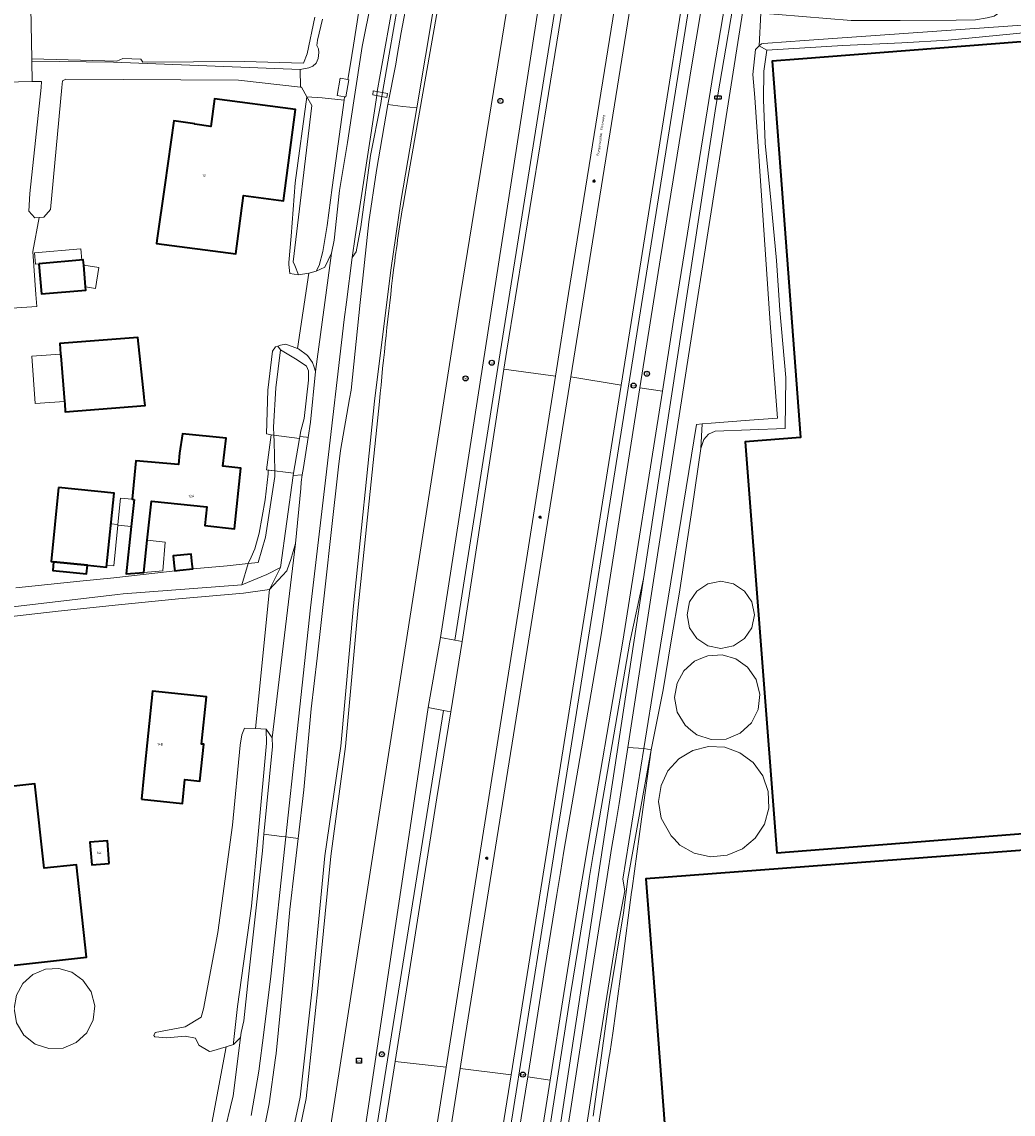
# Model space of a CAD drawing. Header units: metres. Extents: x 73718 to 76933, y 443658 to 446696.
# Tile 27 of 161: x 74784 to 74926, y 444676 to 444832. Entities that reach past the tile are written whole.
import ezdxf
from ezdxf.enums import TextEntityAlignment as Align

# ---------------------------------------------------------------- set-up
doc = ezdxf.new("R2010")
doc.units = ezdxf.units.M
for name, color, linetype, lineweight in [('B-WE-GK-BESCHOEIING-G', 130, 'GK-BESCHOEIING-SO', 18), ('B-WE-IE-MEUBILAIR-S', 7, 'Continuous', 25), ('B-WE-KW-KUNSTWERK_DEK-GV', 170, 'Continuous', 18), ('B-WE-KW-KUNSTWERK_DUIKER-GV', 170, 'Continuous', 18), ('B-WE-KW-KUNSTWERK_GELUIDSWERING_SCHERM-G', 170, 'Continuous', 18), ('B-WE-KW-KUNSTWERK_STUW-GV', 170, 'Continuous', 18), ('B-WE-OG-BEBOUWING-GV', 7, 'Continuous', 35), ('B-WE-OG-BEBOUWING-T18', 10, 'Continuous', 18), ('B-WE-OG-BEBOUWING_LOODS-GV', 7, 'Continuous', 18), ('B-WE-OG-BEBOUWING_LUIFEL-GV', 7, 'Continuous', 18), ('B-WE-OG-BEBOUWING_OPSLAGTANK-GV', 7, 'Continuous', 18), ('B-WE-OG-TERREIN_ERF-GV', 7, 'Continuous', 18), ('B-WE-OG-TERREIN_OEVER-GV', 7, 'Continuous', 18), ('B-WE-OG-TOPOGRAFIE-T18', 10, 'Continuous', 18), ('B-WE-OG-WATER_SLOOT-GV', 120, 'Continuous', 18), ('B-WE-OG-WEG-GV', 7, 'Continuous', 18), ('B-WE-VH-GESLOTENVERHARDING_ASFALT-GV', 10, 'Continuous', 18), ('B-WE-VH-HALFVERHARDING_GRASBETONSTEEN-GV', 130, 'Continuous', 18), ('B-WE-VH-OPENVERHARDING-GV', 30, 'Continuous', 18), ('B-WE-VH-OPENVERHARDING_BETONSTRAATSTEEN-GV', 30, 'Continuous', 18), ('B-WE-VH-OPENVERHARDING_TEGEL-GV', 30, 'Continuous', 18)]:
    doc.layers.add(name, color=color, linetype=linetype, lineweight=lineweight)
doc.styles.add('NLCS-ISO', font='NLCS-ISO.ttf')
doc.styles.add('NLCS-ISO-M200-T18', font='NLCS-ISO.ttf', dxfattribs={"height": 0.36})
doc.linetypes.add('GK-BESCHOEIING-SO', pattern='A,18,-3,[1,NLCS.SHX,S=0.6,R=0,X=0,Y=0],-3', length=24)

# ---------------------------------------------------------------- blocks, each defined once
blk = doc.blocks.new('SIE-MEUBILAIR_BORD_WEGWIJZER-SO')
at = {"flags": 128}
blk.add_lwpolyline([(-1.8, 1.8), (1.8, 1.8), (1.8, -1.8), (-1.8, -1.8)], close=True, dxfattribs=at)
at = {"style": 'NLCS-ISO'}
blk.add_text('ww', height=1.8, dxfattribs=at).set_placement((0, 0), align=Align.MIDDLE_CENTER)
blk = doc.blocks.new('SIE-MEUBILAIR_KAST_ELEKTRA-SO')
at = {"flags": 128}
blk.add_lwpolyline([(-2, -1), (2, -1, 0.414214), (2.5, -0.5), (2.5, 0.5, 0.414214), (2, 1), (-2, 1, 0.414214), (-2.5, 0.5), (-2.5, -0.5, 0.414214)], format="xyb", close=True, dxfattribs=at)
at = {"style": 'NLCS-ISO'}
blk.add_text('ET', height=1.8, dxfattribs=at).set_placement((0, 0), align=Align.MIDDLE_CENTER)
blk = doc.blocks.new('SIE-MEUBILAIR_PAAL_LICHTMAST-SO')
for points in [[(-0.62, 0), (-1, 0)], [(-0.71, 0.71), (-0.44, 0.44)], [(0, 1), (0, 0.62)], [(0.44, 0.44), (0.71, 0.71)], [(1, 0), (0.62, 0)], [(-0.71, -0.71), (-0.44, -0.44)], [(0, -0.62), (0, -1)], [(0.44, -0.44), (0.71, -0.71)]]:
    blk.add_lwpolyline(points)
blk.add_circle((0, 0), 0.5)
blk = doc.blocks.new('SIE-MEUBILAIR_PAAL_HECTOMETER-SO')
blk.add_circle((0, 0), 1.8)
at = {"style": 'NLCS-ISO'}
blk.add_text('hm', height=1.8, dxfattribs=at).set_placement((0, 0), align=Align.MIDDLE_CENTER)
blk = doc.blocks.new('SIE-MEUBILAIR_PUT_WATERLEIDINGPUT-SO')
blk.add_circle((0, 0), 1.8)
at = {"style": 'NLCS-ISO'}
blk.add_text('W', height=1.8, dxfattribs=at).set_placement((0, 0), align=Align.MIDDLE_CENTER)
blk = doc.blocks.new('SIE-MEUBILAIR_PUT_KOLK-SO')
blk.add_circle((0, 0), 1.8)
at = {"style": 'NLCS-ISO'}
blk.add_text('K', height=1.8, dxfattribs=at).set_placement((0, 0), align=Align.MIDDLE_CENTER)
blk = doc.blocks.new('SIE-MEUBILAIR_PUT_GASPUT-SO')
blk.add_circle((0, 0), 1.8)
at = {"style": 'NLCS-ISO'}
blk.add_text('G', height=1.8, dxfattribs=at).set_placement((0, 0), align=Align.MIDDLE_CENTER)

msp = doc.modelspace()

# ---------------------------------------------------------------- linework, layer by layer
at = {"layer": 'B-WE-GK-BESCHOEIING-G', "flags": 128}
for points in [[(74917.202, 445019.062), (74917.094, 445019.063), (74916.96, 445018.417), (74915.747, 445010.796), (74913.603, 444997.042), (74911.48, 444983.888), (74910.734, 444979.267), (74908.938, 444968.169), (74903.165, 444932.495), (74894.613, 444878.325), (74891.434, 444858.195), (74885.407, 444820.03), (74879.972, 444785.543), (74874.751, 444751.906), (74871.045, 444728.032)], [(74889.846, 444828.351), (74889.291, 444827.835), (74888.953, 444824.245), (74889.2, 444820.96)], [(74890.403, 444828.658), (74890.156, 444828.639), (74889.846, 444828.351)], [(74873.33, 444727.875), (74875.002, 444738.296), (74880.889, 444774.221), (74881.705, 444774.292)], [(74871.045, 444728.032), (74869.8, 444720.007), (74869.315, 444716.886), (74868.74, 444713.575), (74868.085, 444709.594)], [(74870.335, 444709.209), (74873.33, 444727.875)], [(74845.765, 444567.506), (74846.093, 444569.784), (74847.267, 444577.094), (74848.453, 444584.877), (74849.893, 444594.15), (74850.612, 444599.039), (74852.764, 444612.425), (74855.221, 444627.557), (74857.4, 444641.491), (74858.326, 444647.39), (74860.365, 444660.369), (74862.917, 444676.418), (74865.517, 444693.415), (74868.085, 444709.594)]]:
    msp.add_lwpolyline(points, dxfattribs=at)
at = {"layer": 'B-WE-KW-KUNSTWERK_DEK-GV', "flags": 128}
msp.add_lwpolyline([(74819.393, 444767.71), (74823.26, 444767.236), (74824.14, 444772.218), (74820.063, 444772.747)], close=True, dxfattribs=at)
at = {"layer": 'B-WE-KW-KUNSTWERK_DUIKER-GV', "flags": 128}
msp.add_lwpolyline([(74836.71, 444821.526), (74834.672, 444821.933), (74834.588, 444821.338), (74836.592, 444820.938)], close=True, dxfattribs=at)
at = {"layer": 'B-WE-KW-KUNSTWERK_GELUIDSWERING_SCHERM-G', "flags": 128}
msp.add_lwpolyline([(74900.859, 445105.724), (74894.301, 445063.739), (74886.394, 445012.349), (74886.032, 445010.562), (74881.911, 444990.219), (74877.141, 444966.61), (74869.078, 444927.446), (74864.527, 444899.854), (74846.89, 444791.298), (74839.967, 444746.809), (74836.104, 444722.17), (74836.104, 444722.169), (74829.168, 444677.734), (74821.454, 444628.332), (74813.729, 444578.892), (74805.228, 444524.591)], dxfattribs=at)
at = {"layer": 'B-WE-KW-KUNSTWERK_STUW-GV', "flags": 128}
msp.add_lwpolyline([(74831.021, 444823.523), (74829.925, 444823.716), (74829.492, 444821.253), (74830.577, 444821.063), (74830.723, 444821.037), (74831.156, 444823.499)], close=True, dxfattribs=at)
at = {"layer": 'B-WE-OG-BEBOUWING-GV', "flags": 128}
msp.add_lwpolyline([(74963.424, 444831.748), (74895.444, 444826.43), (74891.698, 444826.137), (74892.883, 444810.432), (74895.754, 444772.364), (74887.846, 444771.75), (74892.343, 444712.957), (74963.943, 444718.6)], dxfattribs=at)
for points in [[(74809.144, 444817.176), (74806.157, 444817.628), (74804.849, 444808.452), (74803.713, 444800.516), (74803.659, 444800.104), (74815.001, 444798.617), (74816.094, 444806.948), (74821.839, 444806.194), (74823.549, 444819.238), (74811.967, 444820.756), (74811.452, 444816.826), (74809.138, 444817.13)], [(74786.859, 444797.179), (74787.237, 444792.866), (74793.586, 444793.422), (74793.545, 444793.888), (74793.273, 444796.998), (74793.208, 444797.736)], [(74801.905, 444778.173), (74800.997, 444786.648), (74789.848, 444785.784), (74789.966, 444784.267), (74789.984, 444784.034), (74790.537, 444777.501), (74790.562, 444777.211), (74790.635, 444776.038), (74802.039, 444776.922), (74801.918, 444778.049)], [(74800.463, 444763.496), (74800.062, 444759.623), (74799.361, 444752.852), (74801.868, 444753.061), (74802.328, 444757.693), (74802.969, 444763.24), (74810.888, 444762.431), (74810.601, 444759.752), (74814.811, 444759.301), (74815.739, 444767.956), (74813.154, 444768.233), (74813.628, 444772.259), (74807.389, 444772.883), (74806.969, 444770.115), (74806.831, 444768.488), (74800.728, 444769.026), (74800.202, 444763.523)], [(74789.684, 444765.194), (74788.614, 444754.624), (74788.975, 444754.587), (74793.807, 444754.097), (74796.539, 444753.82), (74797.61, 444764.391)], [(74807.031, 444753.388), (74808.871, 444753.552), (74808.801, 444754.246), (74808.658, 444755.673), (74806.078, 444755.414), (74806.223, 444753.973), (74806.29, 444753.302)], [(74788.975, 444754.587), (74788.85, 444753.325), (74791.267, 444753.086), (74793.683, 444752.846), (74793.807, 444754.097)], [(74771.658, 444665.277), (74773.223, 444665.449), (74779.759, 444666.17), (74776.451, 444696.16), (74793.68, 444698.061), (74792.222, 444711.279), (74787.63, 444710.772), (74786.299, 444722.837), (74774.131, 444721.495), (74772.061, 444740.26), (74763.496, 444739.281)], [(74801.525, 444720.626), (74807.374, 444720.024), (74807.727, 444723.464), (74809.882, 444723.242), (74810.422, 444728.487), (74810.109, 444728.519), (74810.804, 444735.273), (74803.114, 444736.064), (74801.879, 444724.065)], [(75098.348, 444606.273), (75092.168, 444689.706), (75089.327, 444725.575), (75000, 444718.825), (74876.823, 444709.518), (74873.648, 444709.278), (74874.674, 444695.734), (74883.536, 444578.688), (75000, 444587.511), (75099.193, 444595.026)], [(74796.929, 444711.448), (74796.685, 444714.688), (74794.17, 444714.499), (74794.414, 444711.259)]]:
    msp.add_lwpolyline(points, close=True, dxfattribs=at)
at = {"layer": 'B-WE-OG-BEBOUWING_LOODS-GV', "flags": 128}
for points in [[(74793.545, 444793.888), (74794.942, 444793.668), (74795.414, 444796.661), (74793.273, 444796.998)], [(74789.984, 444784.034), (74789.966, 444784.267), (74785.869, 444783.99), (74786.328, 444777.215), (74790.537, 444777.501)], [(74800.202, 444763.523), (74798.511, 444763.685), (74798.151, 444759.915), (74798.14, 444759.806), (74800.062, 444759.623), (74800.463, 444763.496)]]:
    msp.add_lwpolyline(points, close=True, dxfattribs=at)
at = {"layer": 'B-WE-OG-BEBOUWING_LUIFEL-GV', "flags": 128}
for points in [[(74792.85, 444799.339), (74786.246, 444798.76), (74786.389, 444797.138), (74786.859, 444797.179), (74792.992, 444797.717)], [(74796.569, 444754.118), (74797.587, 444754.015), (74798.14, 444759.806), (74798.151, 444759.915), (74797.167, 444760.015)], [(74801.868, 444753.061), (74804.581, 444753.297), (74804.909, 444757.394), (74802.328, 444757.693)]]:
    msp.add_lwpolyline(points, close=True, dxfattribs=at)
at = {"layer": 'B-WE-OG-BEBOUWING_OPSLAGTANK-GV', "flags": 128}
for points in [[(74879.535, 444747.003), (74879.902, 444745.162), (74880.944, 444743.603), (74882.066, 444742.853), (74882.504, 444742.56), (74884.344, 444742.194), (74886.184, 444742.56), (74887.744, 444743.603), (74888.786, 444745.163), (74889.152, 444747.003), (74888.786, 444748.843), (74887.744, 444750.402), (74886.184, 444751.444), (74884.344, 444751.81), (74883.471, 444751.636), (74882.504, 444751.444), (74880.944, 444750.402), (74879.902, 444748.842)], [(74886.492, 444740.691), (74884.529, 444741.257), (74882.49, 444741.142), (74881.741, 444740.832), (74880.603, 444740.36), (74879.08, 444739), (74878.092, 444737.212), (74877.75, 444735.199), (74878.134, 444733.068), (74879.239, 444731.206), (74880.091, 444730.519), (74880.924, 444729.847), (74882.979, 444729.164), (74885.142, 444729.241), (74887.142, 444730.069), (74888.727, 444731.545), (74889.696, 444733.481), (74889.928, 444735.633), (74889.392, 444737.731), (74888.157, 444739.51)], [(74891.216, 444719.351), (74891.144, 444721.729), (74890.368, 444723.978), (74888.959, 444725.893), (74887.095, 444727.275), (74884.911, 444728.057), (74882.594, 444728.17), (74880.344, 444727.607), (74879.555, 444727.134), (74878.355, 444726.407), (74876.797, 444724.695), (74875.805, 444722.598), (74875.464, 444720.304), (74875.823, 444717.952), (74877.266, 444715.387), (74877.667, 444714.96), (74878.495, 444714.081), (74880.566, 444712.913), (74882.892, 444712.414), (74885.261, 444712.629), (74887.459, 444713.539), (74889.286, 444715.062), (74890.578, 444717.06)], [(74790.316, 444685.07), (74792.209, 444685.854), (74793.708, 444687.25), (74794.626, 444689.082), (74794.845, 444691.119), (74794.338, 444693.104), (74793.169, 444694.788), (74791.593, 444695.906), (74789.736, 444696.441), (74787.806, 444696.332), (74786.02, 444695.593), (74784.579, 444694.305), (74783.643, 444692.613), (74783.32, 444690.707), (74783.683, 444688.691), (74784.729, 444686.929), (74786.324, 444685.644), (74788.268, 444684.997)]]:
    msp.add_lwpolyline(points, close=True, dxfattribs=at)
at = {"layer": 'B-WE-OG-TERREIN_ERF-GV', "flags": 128}
for points in [[(74785.722, 444833.789), (74785.836, 444826.501), (74798.007, 444826.175), (74798.88, 444826.52), (74801.457, 444826.428), (74801.736, 444826.024), (74816.234, 444826.124), (74824.684, 444825.875), (74825.211, 444827.188), (74826.334, 444832.422)], [(74931.008, 444830.54), (74923.719, 444829.838), (74916.862, 444829.136), (74910.22, 444828.758), (74901.797, 444828.38), (74896.387, 444828.059), (74890.923, 444827.734), (74890.522, 444824.719), (74890.468, 444820.67), (74890.684, 444814.406), (74891.548, 444805.822), (74892.304, 444797.669), (74892.789, 444790.542), (74893.633, 444780.937), (74893.545, 444773.642), (74888.573, 444773.444), (74883.55, 444773.243), (74882.585, 444772.832), (74881.937, 444772.076), (74881.505, 444770.78), (74880.263, 444762.249), (74879.35, 444756.286), (74878.427, 444750.262), (74877.272, 444743.305), (74876.106, 444736.278), (74874.403, 444727.704), (74873.036, 444717.777), (74871.671, 444707.87), (74871.602, 444707.349), (74870.293, 444697.435), (74868.983, 444687.521), (74868.479, 444684.281), (74868.414, 444683.862), (74866.875, 444673.981)], [(74963.943, 444718.6), (74892.343, 444712.957), (74887.846, 444771.75), (74895.754, 444772.364), (74892.883, 444810.432), (74891.698, 444826.137), (74895.444, 444826.43), (74963.424, 444831.748)], [(74780.099, 444790.632), (74786.557, 444791.092), (74786.435, 444792.803), (74785.999, 444798.927), (74786.923, 444803.81), (74786.286, 444803.755), (74785.41, 444804.702), (74785.575, 444807.248), (74787.168, 444822.38), (74787.26, 444823.255), (74785.887, 444823.223), (74760.544, 444822.623)], [(74783.587, 444750.882), (74792.709, 444751.799), (74797.601, 444752.291), (74805.125, 444753.166), (74806.29, 444753.302), (74806.223, 444753.973), (74806.078, 444755.414), (74808.658, 444755.673), (74808.801, 444754.246), (74808.871, 444753.552), (74813.77, 444753.987), (74816.803, 444754.332), (74817.204, 444755.258), (74817.72, 444756.452), (74818.368, 444758.683), (74819.232, 444763.435), (74819.664, 444767.178), (74819.635, 444767.68), (74820.592, 444767.563), (74820.5, 444771.77), (74820.464, 444772.695), (74820.063, 444772.747), (74819.396, 444772.862), (74819.592, 444779.129), (74820.24, 444784.672), (74820.672, 444785.32), (74821.032, 444785.428), (74821.392, 444785.536), (74822.184, 444785.68), (74823.855, 444785.078), (74825.454, 444795.867), (74823.981, 444795.587), (74822.722, 444795.795), (74822.607, 444797.065), (74822.578, 444797.379), (74822.947, 444801.113), (74823.514, 444808.753), (74825.184, 444821.074), (74824.43, 444822.44), (74824.289, 444822.455), (74815.398, 444823.414), (74790.723, 444823.585), (74790.249, 444823.329), (74790.163, 444822.398), (74788.545, 444804.922), (74787.561, 444803.865), (74786.923, 444803.81), (74785.999, 444798.927), (74786.435, 444792.803), (74786.557, 444791.092), (74780.099, 444790.632)], [(74811.449, 444673.55), (74813.633, 444685.249), (74811.518, 444684.641), (74811.271, 444684.57), (74809.736, 444685.462), (74809.276, 444686.501), (74807.778, 444686.785), (74805.132, 444686.52), (74803.439, 444686.649), (74803.28, 444686.861), (74803.484, 444687.3), (74807.778, 444688.108), (74810.078, 444689.491), (74810.389, 444690.651), (74812.434, 444701.598), (74814.551, 444716.944), (74815.636, 444728.344), (74815.874, 444729.852), (74816.273, 444730.817), (74817.824, 444730.745), (74818.249, 444734.923), (74819.845, 444750.607), (74816.136, 444750.117), (74806.818, 444749.3), (74798.258, 444748.405), (74789.612, 444747.501), (74780.014, 444746.426)]]:
    msp.add_lwpolyline(points, dxfattribs=at)
for points in [[(74809.144, 444817.176), (74809.138, 444817.13), (74811.452, 444816.826), (74811.967, 444820.756), (74823.549, 444819.238), (74821.839, 444806.194), (74816.094, 444806.948), (74815.001, 444798.617), (74803.659, 444800.104), (74803.713, 444800.516), (74804.849, 444808.452), (74806.157, 444817.628)], [(74793.586, 444793.422), (74787.237, 444792.866), (74786.859, 444797.179), (74793.208, 444797.736), (74793.273, 444796.998), (74795.414, 444796.661), (74794.942, 444793.668), (74793.545, 444793.888)], [(74789.848, 444785.784), (74800.997, 444786.648), (74801.905, 444778.173), (74801.918, 444778.049), (74802.039, 444776.922), (74790.635, 444776.038), (74790.562, 444777.211), (74790.537, 444777.501), (74786.328, 444777.215), (74785.869, 444783.99), (74789.966, 444784.267)], [(74798.151, 444759.915), (74798.511, 444763.685), (74800.202, 444763.523), (74800.728, 444769.026), (74806.831, 444768.488), (74806.969, 444770.115), (74807.389, 444772.883), (74813.628, 444772.259), (74813.154, 444768.233), (74815.739, 444767.956), (74814.811, 444759.301), (74810.601, 444759.752), (74810.888, 444762.431), (74802.969, 444763.24), (74802.328, 444757.693), (74801.868, 444753.061), (74799.361, 444752.852), (74800.062, 444759.623), (74798.14, 444759.806)], [(74788.975, 444754.587), (74788.614, 444754.624), (74789.684, 444765.194), (74797.61, 444764.391), (74796.539, 444753.82), (74793.807, 444754.097), (74793.683, 444752.846), (74791.267, 444753.086), (74788.85, 444753.325)], [(74879.535, 444747.003), (74879.902, 444748.842), (74880.944, 444750.402), (74882.504, 444751.444), (74883.471, 444751.636), (74884.344, 444751.81), (74886.184, 444751.444), (74887.744, 444750.402), (74888.786, 444748.843), (74889.152, 444747.003), (74888.786, 444745.163), (74887.744, 444743.603), (74886.184, 444742.56), (74884.344, 444742.194), (74882.504, 444742.56), (74882.066, 444742.853), (74880.944, 444743.603), (74879.902, 444745.162)], [(74771.658, 444665.277), (74767.639, 444664.834), (74770.666, 444637.39), (74710.583, 444630.844), (74622.18, 444621.319), (74580.214, 444616.708), (74515.475, 444609.595), (74510.836, 444652.522), (74504.479, 444711.346), (74763.496, 444739.281), (74772.061, 444740.26), (74774.131, 444721.495), (74786.299, 444722.837), (74787.63, 444710.772), (74792.222, 444711.279), (74793.68, 444698.061), (74776.451, 444696.16), (74779.759, 444666.17), (74773.223, 444665.449)], [(74886.492, 444740.691), (74888.157, 444739.51), (74889.392, 444737.731), (74889.928, 444735.633), (74889.696, 444733.481), (74888.727, 444731.545), (74887.142, 444730.069), (74885.142, 444729.241), (74882.979, 444729.164), (74880.924, 444729.847), (74880.091, 444730.519), (74879.239, 444731.206), (74878.134, 444733.068), (74877.75, 444735.199), (74878.092, 444737.212), (74879.08, 444739), (74880.603, 444740.36), (74881.741, 444740.832), (74882.49, 444741.142), (74884.529, 444741.257)], [(74801.525, 444720.626), (74801.879, 444724.065), (74803.114, 444736.064), (74810.804, 444735.273), (74810.109, 444728.519), (74810.422, 444728.487), (74809.882, 444723.242), (74807.727, 444723.464), (74807.374, 444720.024)], [(74891.216, 444719.351), (74890.578, 444717.06), (74889.286, 444715.062), (74887.459, 444713.539), (74885.261, 444712.629), (74882.892, 444712.414), (74880.566, 444712.913), (74878.495, 444714.081), (74877.667, 444714.96), (74877.266, 444715.387), (74875.823, 444717.952), (74875.464, 444720.304), (74875.805, 444722.598), (74876.797, 444724.695), (74878.355, 444726.407), (74879.555, 444727.134), (74880.344, 444727.607), (74882.594, 444728.17), (74884.911, 444728.057), (74887.095, 444727.275), (74888.959, 444725.893), (74890.368, 444723.978), (74891.144, 444721.729)], [(75098.348, 444606.273), (75099.193, 444595.026), (75000, 444587.511), (74883.536, 444578.688), (74874.674, 444695.734), (74873.648, 444709.278), (74876.823, 444709.518), (75000, 444718.825), (75089.327, 444725.575), (75092.168, 444689.706), (75106.01, 444690.781), (75112.279, 444607.319)], [(74796.929, 444711.448), (74794.414, 444711.259), (74794.17, 444714.499), (74796.685, 444714.688)], [(74790.316, 444685.07), (74788.268, 444684.997), (74786.324, 444685.644), (74784.729, 444686.929), (74783.683, 444688.691), (74783.32, 444690.707), (74783.643, 444692.613), (74784.579, 444694.305), (74786.02, 444695.593), (74787.806, 444696.332), (74789.736, 444696.441), (74791.593, 444695.906), (74793.169, 444694.788), (74794.338, 444693.104), (74794.845, 444691.119), (74794.626, 444689.082), (74793.708, 444687.25), (74792.209, 444685.854)]]:
    msp.add_lwpolyline(points, close=True, dxfattribs=at)
at = {"layer": 'B-WE-OG-TERREIN_OEVER-GV', "flags": 128}
for points in [[(74916.58, 445019.853), (74915.251, 445013.313), (74914.129, 445006.379), (74906.674, 444960.078), (74906.303, 444959.785), (74892.731, 444873.205), (74891.603, 444867.414), (74890.027, 444859.32), (74889.898, 444858.436), (74888.978, 444852.121), (74887.939, 444844.994), (74886.499, 444836.427), (74885.052, 444827.998), (74883.62, 444819.653), (74873.321, 444752.131), (74868.454, 444720.22), (74858.227, 444653.173)], [(74860.365, 444660.369), (74862.917, 444676.418), (74865.517, 444693.415), (74868.085, 444709.594), (74868.74, 444713.575), (74869.315, 444716.886), (74869.8, 444720.007), (74871.045, 444728.032), (74874.751, 444751.906), (74879.972, 444785.543), (74885.407, 444820.03), (74891.434, 444858.195), (74894.613, 444878.325), (74903.165, 444932.495), (74908.938, 444968.169)], [(74833.913, 444841.548), (74831.84, 444828.438), (74831.372, 444825.477), (74831.021, 444823.523), (74831.156, 444823.499), (74830.723, 444821.037), (74830.577, 444821.063), (74830.511, 444820.583), (74828.783, 444808.078), (74828.095, 444802.643), (74827.458, 444798.936), (74826.924, 444796.955), (74826.492, 444796.117), (74827.75, 444796.696), (74828.698, 444798.711), (74829.057, 444800.546), (74829.849, 444807.673), (74831.001, 444814.513), (74831.905, 444820.461), (74833.098, 444828.239), (74835.692, 444841.301)], [(74838.178, 444834.227), (74836.948, 444827.136), (74836.001, 444821.674), (74835.898, 444821.08), (74835.731, 444820.117), (74834.273, 444812.67), (74832.896, 444802.466), (74832.21, 444798.885), (74831.673, 444798.092), (74830.834, 444791.707), (74830.504, 444789.198), (74827.864, 444766.646), (74825.68, 444747.987), (74823.642, 444729.005), (74822.155, 444715.256), (74823.947, 444715.044), (74824.763, 444721.971), (74825.566, 444730.919), (74825.805, 444733.584), (74826.637, 444740.799), (74827.86, 444751.408), (74828.671, 444758.767), (74829.705, 444768.142), (74829.962, 444770.475), (74831.267, 444777.876), (74831.486, 444779.12), (74832.782, 444791.645), (74833.157, 444795.126), (74834.024, 444803.161), (74835.123, 444810.52), (74836.748, 444819.934), (74837.895, 444825.717), (74838.102, 444826.942), (74838.66, 444830.256), (74840.667, 444840.769)], [(74843.36, 444834.24), (74840.876, 444819.457), (74838.627, 444806.076), (74837.158, 444796.258), (74834.833, 444777.541), (74831.83, 444748.28), (74830.016, 444728.215), (74827.731, 444712.561), (74825.916, 444693.545), (74824.226, 444678.059), (74821.085, 444663.311)], [(74839.03, 444806.127), (74844.002, 444834.278)], [(74826.334, 444832.422), (74825.211, 444827.188), (74824.684, 444825.875), (74816.234, 444826.124), (74801.736, 444826.024), (74801.457, 444826.428), (74798.88, 444826.52), (74798.007, 444826.175), (74785.836, 444826.501), (74785.841, 444826.141), (74797.545, 444825.991), (74824.231, 444824.966), (74825.466, 444825.175), (74826.029, 444825.421), (74826.522, 444825.879), (74826.804, 444826.512), (74826.874, 444827.392), (74826.839, 444827.92), (74826.583, 444828.374), (74826.718, 444829.173), (74827.414, 444832.171)], [(74958.526, 444833.489), (74896.315, 444829.087), (74891.062, 444828.715), (74890.403, 444828.658), (74890.156, 444828.639), (74889.846, 444828.351), (74890.923, 444827.734), (74896.387, 444828.059), (74901.797, 444828.38), (74910.22, 444828.758), (74916.862, 444829.136), (74923.719, 444829.838), (74931.008, 444830.54)], [(74792.41, 444468.661), (74792.624, 444470.678), (74793.05, 444474.705), (74793.62, 444478.987), (74793.832, 444486.367), (74794.156, 444492.448), (74794.415, 444496.5), (74794.481, 444497.534), (74795.398, 444509.275), (74796.408, 444522.198), (74799.201, 444542.771), (74804.674, 444576.78), (74805.951, 444580.272), (74808.837, 444599.326), (74809.016, 444606.659), (74811.195, 444619.572), (74815.386, 444636.678), (74822.025, 444663.153), (74825.086, 444677.854), (74826.765, 444693.58), (74828.613, 444712.496), (74830.714, 444728.182), (74832.522, 444748.114), (74835.551, 444777.499)], [(74780.014, 444746.426), (74789.612, 444747.501), (74798.258, 444748.405), (74806.818, 444749.3), (74816.136, 444750.117), (74819.845, 444750.607), (74820.666, 444752.229), (74821.403, 444753.768), (74819.46, 444752.783), (74815.892, 444751.274), (74798.904, 444749.981), (74798.087, 444749.886), (74779.857, 444747.775)], [(74866.105, 444675.328), (74868.393, 444692.013), (74870.439, 444704.39), (74871.079, 444709.25), (74874.403, 444727.704), (74873.33, 444727.875), (74870.335, 444709.209), (74870.638, 444707.545), (74869.677, 444702.559), (74867.026, 444685.921), (74863.523, 444663.263)], [(74866.875, 444673.981), (74868.414, 444683.862), (74868.479, 444684.281), (74868.983, 444687.521), (74870.293, 444697.435), (74871.602, 444707.349), (74871.671, 444707.87), (74873.036, 444717.777), (74874.403, 444727.704), (74871.079, 444709.25), (74870.439, 444704.39), (74868.393, 444692.013), (74866.105, 444675.328)], [(74818.387, 444670.212), (74819.807, 444677.08), (74820.705, 444683.659), (74820.768, 444684.281), (74821.459, 444691.049), (74822.005, 444696.905), (74822.747, 444704.864), (74823.468, 444710.98), (74823.947, 444715.044), (74822.155, 444715.256), (74820.005, 444695.363), (74819.025, 444687.273), (74818.285, 444681.758), (74817.198, 444675.417)]]:
    msp.add_lwpolyline(points, dxfattribs=at)
for points in [[(74890.923, 444827.734), (74889.846, 444828.351), (74889.291, 444827.835), (74888.953, 444824.245), (74889.2, 444820.96), (74891.412, 444788.714), (74892.449, 444775.095), (74888.473, 444774.806), (74882.973, 444774.406), (74881.705, 444774.292), (74881.505, 444770.78), (74881.937, 444772.076), (74882.585, 444772.832), (74883.55, 444773.243), (74888.573, 444773.444), (74893.545, 444773.642), (74893.633, 444780.937), (74892.789, 444790.542), (74892.304, 444797.669), (74891.548, 444805.822), (74890.684, 444814.406), (74890.468, 444820.67), (74890.522, 444824.719)], [(74823.445, 444796.941), (74823.24, 444797.46), (74825.726, 444818.607), (74825.87, 444819.83), (74825.184, 444821.074), (74823.514, 444808.753), (74822.947, 444801.113), (74822.578, 444797.379), (74822.607, 444797.065), (74822.722, 444795.795), (74823.981, 444795.587)], [(74819.396, 444772.862), (74820.063, 444772.747), (74820.464, 444772.695), (74820.418, 444773.849), (74820.743, 444779.433), (74821.406, 444784.893), (74821.032, 444785.428), (74820.672, 444785.32), (74820.24, 444784.672), (74819.592, 444779.129)], [(74821.032, 444785.428), (74821.406, 444784.893), (74823.768, 444783.47), (74825.114, 444782.556), (74825.393, 444781.87), (74825.392, 444780.524), (74824.768, 444775.08), (74824.333, 444773.281), (74824.191, 444772.5), (74825.109, 444772.397), (74825.366, 444772.368), (74825.711, 444774.521), (74826.431, 444781.793), (74826.234, 444782.384), (74825.999, 444783.089), (74825.279, 444784.096), (74823.984, 444785.032), (74823.855, 444785.078), (74822.184, 444785.68), (74821.392, 444785.536)], [(74880.263, 444762.249), (74881.505, 444770.78), (74881.705, 444774.292), (74880.889, 444774.221), (74875.002, 444738.296), (74873.33, 444727.875), (74874.403, 444727.704), (74876.106, 444736.278), (74877.272, 444743.305), (74878.427, 444750.262), (74879.35, 444756.286)], [(74816.803, 444754.332), (74818.206, 444754.494), (74819.254, 444758.103), (74820.609, 444766.791), (74820.592, 444767.563), (74819.635, 444767.68), (74819.664, 444767.178), (74819.232, 444763.435), (74818.368, 444758.683), (74817.72, 444756.452), (74817.204, 444755.258)], [(74822.865, 444754.9), (74823.552, 444757.184), (74824.293, 444765.058), (74824.34, 444765.965), (74824.506, 444767.002), (74823.214, 444766.9), (74821.403, 444753.768), (74820.666, 444752.229), (74819.845, 444750.607), (74822.328, 444753.284), (74822.688, 444754.364)], [(74814.709, 444685.559), (74815.681, 444686.586), (74815.768, 444687.281), (74816.165, 444688.934), (74816.76, 444694.821), (74818.811, 444713.276), (74819.041, 444715.626), (74820.266, 444728.159), (74820.2, 444729.416), (74819.375, 444730.673), (74819.399, 444728.641), (74818.276, 444716.121), (74817.255, 444705.328), (74815.267, 444691.005), (74814.709, 444685.874)]]:
    msp.add_lwpolyline(points, close=True, dxfattribs=at)
at = {"layer": 'B-WE-OG-TERREIN_OEVER-GV'}
for points in [[(74837.58, 444796.316, -0.0128483), (74839.03, 444806.127)], [(74835.551, 444777.499, -0.0067566), (74837.58, 444796.316)]]:
    msp.add_lwpolyline(points, format="xyb", dxfattribs=at)
at = {"layer": 'B-WE-OG-WATER_SLOOT-GV', "flags": 128}
for points in [[(74917.202, 445019.062), (74917.094, 445019.063), (74916.96, 445018.417), (74915.747, 445010.796), (74913.603, 444997.042), (74911.48, 444983.888), (74910.734, 444979.267), (74908.938, 444968.169), (74903.165, 444932.495), (74894.613, 444878.325), (74891.434, 444858.195), (74885.407, 444820.03), (74879.972, 444785.543), (74874.751, 444751.906), (74871.045, 444728.032), (74873.33, 444727.875), (74875.002, 444738.296), (74880.889, 444774.221), (74881.705, 444774.292), (74882.973, 444774.406), (74888.473, 444774.806), (74892.449, 444775.095), (74891.412, 444788.714), (74889.2, 444820.96)], [(74889.2, 444820.96), (74888.953, 444824.245), (74889.291, 444827.835), (74889.846, 444828.351), (74890.082, 444833.011), (74891.22, 444842.684), (74919.07, 445017.772), (74918.992, 445018.307)], [(74855.439, 444915.705), (74853.97, 444910.208), (74850.813, 444894.571), (74850.657, 444893.8), (74849.923, 444888.042), (74848.876, 444882.481), (74848.687, 444881.474), (74846.688, 444871.687), (74846.459, 444870.012), (74845.78, 444865.045), (74844.824, 444859.454), (74844.31, 444857.268), (74842.96, 444851.521), (74841.101, 444842.804), (74840.667, 444840.769), (74838.66, 444830.256), (74838.102, 444826.942), (74837.895, 444825.717), (74836.748, 444819.934), (74838.899, 444819.666), (74840.876, 444819.457), (74843.36, 444834.24)], [(74827.414, 444832.171), (74826.718, 444829.173), (74826.583, 444828.374), (74826.839, 444827.92), (74826.874, 444827.392), (74826.804, 444826.512), (74826.522, 444825.879), (74826.029, 444825.421), (74825.466, 444825.175), (74824.231, 444824.966), (74824.289, 444822.455), (74824.43, 444822.44), (74825.184, 444821.074), (74827.373, 444820.926), (74830.511, 444820.583), (74830.577, 444821.063), (74829.492, 444821.253), (74829.925, 444823.716), (74831.021, 444823.523), (74831.372, 444825.477), (74831.84, 444828.438), (74833.913, 444841.548)], [(74926.58, 444835.86), (74925.872, 444834.803), (74924.943, 444833.795), (74923.893, 444832.902), (74923.421, 444832.602), (74922.429, 444832.362), (74920.767, 444832.068), (74917.997, 444832.017), (74909.994, 444831.954), (74902.974, 444831.973), (74892.538, 444832.825), (74890.082, 444833.011), (74889.846, 444828.351), (74890.156, 444828.639), (74890.403, 444828.658), (74891.062, 444828.715), (74896.315, 444829.087), (74958.526, 444833.489)], [(74760.544, 444822.623), (74785.887, 444823.223), (74785.841, 444826.141), (74785.836, 444826.501), (74785.722, 444833.789)], [(74821.085, 444663.311), (74824.226, 444678.059), (74825.916, 444693.545), (74827.731, 444712.561), (74830.016, 444728.215), (74831.83, 444748.28), (74834.833, 444777.541), (74837.158, 444796.258), (74838.627, 444806.076), (74840.876, 444819.457), (74838.899, 444819.666), (74836.748, 444819.934), (74835.123, 444810.52), (74834.024, 444803.161), (74833.157, 444795.126), (74832.782, 444791.645), (74831.486, 444779.12), (74831.267, 444777.876), (74829.962, 444770.475), (74829.705, 444768.142), (74828.671, 444758.767), (74827.86, 444751.408), (74826.637, 444740.799), (74825.805, 444733.584), (74825.566, 444730.919), (74824.763, 444721.971), (74823.947, 444715.044), (74823.468, 444710.98), (74822.747, 444704.864), (74822.005, 444696.905), (74821.459, 444691.049), (74820.768, 444684.281), (74820.705, 444683.659), (74819.807, 444677.08), (74818.387, 444670.212)], [(74779.857, 444747.775), (74798.087, 444749.886), (74798.904, 444749.981), (74815.892, 444751.274), (74816.803, 444754.332), (74813.77, 444753.987), (74808.871, 444753.552), (74807.031, 444753.388), (74806.29, 444753.302), (74805.125, 444753.166), (74797.601, 444752.291), (74792.709, 444751.799), (74783.587, 444750.882)], [(74863.523, 444663.263), (74867.026, 444685.921), (74869.677, 444702.559), (74870.638, 444707.545), (74870.335, 444709.209), (74873.33, 444727.875), (74871.045, 444728.032), (74869.8, 444720.007), (74869.315, 444716.886), (74868.74, 444713.575), (74868.085, 444709.594), (74865.517, 444693.415), (74862.917, 444676.418), (74860.365, 444660.369)]]:
    msp.add_lwpolyline(points, dxfattribs=at)
for points in [[(74790.249, 444823.329), (74790.723, 444823.585), (74815.398, 444823.414), (74824.289, 444822.455), (74824.231, 444824.966), (74797.545, 444825.991), (74785.841, 444826.141), (74785.887, 444823.223), (74787.26, 444823.255), (74787.168, 444822.38), (74785.575, 444807.248), (74785.41, 444804.702), (74786.286, 444803.755), (74786.923, 444803.81), (74787.561, 444803.865), (74788.545, 444804.922), (74790.163, 444822.398)], [(74823.24, 444797.46), (74823.445, 444796.941), (74823.981, 444795.587), (74825.454, 444795.867), (74825.659, 444795.906), (74826.492, 444796.117), (74826.924, 444796.955), (74827.458, 444798.936), (74828.095, 444802.643), (74828.783, 444808.078), (74830.511, 444820.583), (74827.373, 444820.926), (74825.184, 444821.074), (74825.87, 444819.83), (74825.726, 444818.607)], [(74821.403, 444753.768), (74823.214, 444766.9), (74823.26, 444767.236), (74824.084, 444771.907), (74824.191, 444772.5), (74824.333, 444773.281), (74824.768, 444775.08), (74825.392, 444780.524), (74825.393, 444781.87), (74825.114, 444782.556), (74823.768, 444783.47), (74821.406, 444784.893), (74820.743, 444779.433), (74820.418, 444773.849), (74820.464, 444772.695), (74820.5, 444771.77), (74820.592, 444767.563), (74820.609, 444766.791), (74819.254, 444758.103), (74818.206, 444754.494), (74816.803, 444754.332), (74815.892, 444751.274), (74819.46, 444752.783)], [(74811.271, 444684.57), (74811.518, 444684.641), (74813.633, 444685.249), (74814.709, 444685.559), (74814.709, 444685.874), (74815.267, 444691.005), (74817.255, 444705.328), (74818.276, 444716.121), (74819.399, 444728.641), (74819.375, 444730.673), (74817.824, 444730.745), (74816.273, 444730.817), (74815.874, 444729.852), (74815.636, 444728.344), (74814.551, 444716.944), (74812.434, 444701.598), (74810.389, 444690.651), (74810.078, 444689.491), (74807.778, 444688.108), (74803.484, 444687.3), (74803.28, 444686.861), (74803.439, 444686.649), (74805.132, 444686.52), (74807.778, 444686.785), (74809.276, 444686.501), (74809.736, 444685.462)]]:
    msp.add_lwpolyline(points, close=True, dxfattribs=at)
at = {"layer": 'B-WE-OG-WEG-GV', "flags": 128}
for points in [[(74921.098, 445046.745), (74918.367, 445031.009), (74916.762, 445024.666), (74915.663, 445020.928), (74914.266, 445013.485), (74913.142, 445006.539), (74907.443, 444971.309), (74891.564, 444873.152), (74891.488, 444872.703), (74883.328, 444824.657), (74877.61, 444789.148), (74875.999, 444778.953), (74870.357, 444743.25), (74865.133, 444712.917), (74864.615, 444709.757), (74864.392, 444708.382), (74861.897, 444692.862), (74859.956, 444680.497), (74858.815, 444673.23)], [(74873.321, 444752.131), (74883.62, 444819.653), (74885.052, 444827.998), (74886.499, 444836.427), (74887.939, 444844.994), (74888.978, 444852.121), (74889.898, 444858.436), (74890.027, 444859.32), (74891.603, 444867.414), (74892.731, 444873.205), (74906.303, 444959.785), (74915.613, 445019.18)], [(74839.967, 444746.809), (74846.89, 444791.298), (74864.527, 444899.854), (74869.078, 444927.446), (74870.383, 444933.787), (74877.141, 444966.61), (74881.911, 444990.219), (74886.032, 445010.562), (74883.177, 445000.896), (74878.982, 444986.513), (74878.745, 444985.676), (74871.653, 444960.674), (74868.389, 444948.492), (74865.33, 444936.36), (74862.449, 444924.185), (74857.632, 444906.41)], [(74855.497, 444673.018), (74856.755, 444680.933), (74859.215, 444696.416), (74860.895, 444707.008), (74861.414, 444710.174), (74861.889, 444713.235), (74867.18, 444743.863), (74872.799, 444779.449), (74875.736, 444798.049), (74880.222, 444825.627), (74888.236, 444873.067), (74889.971, 444883.339), (74904.235, 444971.738), (74909.919, 445006.964), (74909.992, 445007.416), (74909.754, 445007.278), (74908.946, 445007.41), (74907.947, 445002.059), (74906.464, 444993.756), (74903.992, 444979.635), (74902.565, 444971.13), (74888.208, 444886.819), (74859.913, 444709.134), (74852.197, 444660.495)], [(74873.952, 444933.052), (74873.751, 444933.093), (74870.383, 444933.787), (74869.078, 444927.446), (74864.527, 444899.854), (74846.89, 444791.298), (74839.967, 444746.809), (74836.104, 444722.169), (74829.168, 444677.734), (74821.454, 444628.332), (74813.729, 444578.892), (74805.228, 444524.591), (74792.624, 444470.678), (74792.41, 444468.661)], [(74816.719, 444562.873), (74819.734, 444581.604), (74842.53, 444733.765), (74844.297, 444743.756), (74870.778, 444914.338), (74871.045, 444914.305), (74872.358, 444924.514), (74873.952, 444933.052)], [(74844.002, 444834.278), (74839.03, 444806.127)], [(74835.551, 444777.499), (74832.522, 444748.114), (74830.714, 444728.182), (74828.613, 444712.496), (74826.765, 444693.58), (74825.086, 444677.854), (74822.025, 444663.153)], [(74858.227, 444653.173), (74868.454, 444720.22), (74873.321, 444752.131), (74871.345, 444743.094), (74871.342, 444743.08), (74866.119, 444712.751), (74865.602, 444709.596), (74865.379, 444708.223), (74862.885, 444692.705), (74859.803, 444673.075)], [(74859.803, 444673.075), (74862.885, 444692.705), (74865.379, 444708.223), (74865.602, 444709.596), (74866.119, 444712.751), (74871.342, 444743.08), (74871.345, 444743.094), (74873.321, 444752.131)], [(74821.454, 444628.332), (74829.168, 444677.734), (74836.104, 444722.169), (74839.967, 444746.809)]]:
    msp.add_lwpolyline(points, dxfattribs=at)
for points in [[(74870.778, 444914.338), (74844.297, 444743.756), (74846.327, 444743.374), (74852.468, 444782.372), (74859.253, 444824.798), (74865.286, 444862.481), (74867.143, 444874.815), (74867.214, 444876.024), (74867.471, 444880.413), (74867.677, 444883.883), (74867.979, 444889.136), (74868.541, 444894.839), (74871.045, 444914.305)], [(74831.673, 444798.092), (74832.21, 444798.885), (74832.896, 444802.466), (74834.273, 444812.67), (74835.731, 444820.117), (74835.898, 444821.08), (74836.001, 444821.674), (74836.948, 444827.136), (74838.178, 444834.227), (74840.005, 444843.038), (74841.811, 444851.748), (74840.926, 444851.923), (74840.862, 444851.571), (74837.607, 444835.099), (74835.664, 444824.217), (74835.245, 444821.821), (74835.156, 444821.225), (74834.235, 444815.016), (74832.058, 444801.017)], [(74844.727, 444733.329), (74842.53, 444733.765), (74819.734, 444581.604), (74820.399, 444581.51), (74828.424, 444631.496), (74836.877, 444684.564)]]:
    msp.add_lwpolyline(points, close=True, dxfattribs=at)
at = {"layer": 'B-WE-OG-WEG-GV'}
for points in [[(74839.03, 444806.127, 0.0128483), (74837.58, 444796.316)], [(74837.58, 444796.316, 0.0067566), (74835.551, 444777.499)]]:
    msp.add_lwpolyline(points, format="xyb", dxfattribs=at)
at = {"layer": 'B-WE-VH-GESLOTENVERHARDING_ASFALT-GV', "flags": 128}
for points in [[(74875.776, 444874.756), (74868.286, 444875.865), (74868.14, 444873.917), (74867.206, 444867.89), (74864.481, 444850.943), (74853.753, 444784.824), (74853.343, 444782.14), (74860.727, 444781.127), (74862.601, 444792.951)], [(74885.046, 444873.355), (74877.875, 444874.268), (74862.931, 444781.002), (74870.118, 444779.849)], [(74828.698, 444798.711), (74827.75, 444796.696), (74826.492, 444796.117), (74825.659, 444795.906), (74825.454, 444795.867), (74823.855, 444785.078), (74823.984, 444785.032), (74825.279, 444784.096), (74825.999, 444783.089), (74826.234, 444782.384), (74826.431, 444781.793)], [(74860.727, 444781.127), (74853.343, 444782.14), (74847.38, 444743.176), (74845.758, 444733.124), (74843.776, 444720.84), (74837.797, 444683.127), (74845.067, 444682.326)], [(74870.118, 444779.849), (74862.931, 444781.002), (74847.68, 444685.825), (74847.102, 444682.15), (74854.373, 444681.23)], [(74819.375, 444730.673), (74820.2, 444729.416), (74823.552, 444757.184), (74822.865, 444754.9), (74822.688, 444754.364), (74822.328, 444753.284), (74819.845, 444750.607), (74818.249, 444734.923), (74817.824, 444730.745)], [(74813.153, 444672.116), (74814.636, 444678.227), (74815.681, 444686.586), (74814.709, 444685.559), (74813.633, 444685.249), (74811.449, 444673.55), (74812.223, 444673.139), (74813.083, 444672.579)], [(74845.067, 444682.326), (74837.797, 444683.127), (74823.163, 444590.82), (74822.946, 444589.356), (74830.149, 444588.374), (74830.659, 444591.706), (74831.476, 444596.576)], [(74847.35, 444637.238), (74854.373, 444681.23), (74847.102, 444682.15), (74833.641, 444596.531), (74832.775, 444591.384), (74832.278, 444588.084), (74839.514, 444587.097), (74840.117, 444591.439), (74842.836, 444608.789), (74844.306, 444617.581)]]:
    msp.add_lwpolyline(points, close=True, dxfattribs=at)
for points in [[(74835.692, 444841.301), (74833.098, 444828.239), (74831.905, 444820.461), (74831.001, 444814.513), (74829.849, 444807.673), (74829.057, 444800.546), (74828.698, 444798.711), (74826.431, 444781.793), (74825.711, 444774.521), (74825.366, 444772.368), (74824.672, 444768.039), (74824.506, 444767.002), (74824.34, 444765.965), (74824.293, 444765.058), (74823.552, 444757.184), (74820.2, 444729.416), (74820.266, 444728.159), (74819.041, 444715.626), (74821.582, 444715.324), (74822.155, 444715.256), (74823.642, 444729.005), (74825.68, 444747.987), (74827.864, 444766.646), (74830.504, 444789.198), (74830.834, 444791.707), (74831.673, 444798.092), (74832.058, 444801.017), (74834.235, 444815.016), (74835.156, 444821.225), (74835.245, 444821.821), (74835.664, 444824.217), (74837.607, 444835.099)], [(74817.198, 444675.417), (74818.285, 444681.758), (74819.025, 444687.273), (74820.005, 444695.363), (74822.155, 444715.256), (74821.582, 444715.324), (74819.041, 444715.626), (74818.811, 444713.276), (74816.76, 444694.821), (74816.165, 444688.934), (74815.768, 444687.281), (74815.681, 444686.586), (74814.636, 444678.227), (74813.153, 444672.116)]]:
    msp.add_lwpolyline(points, dxfattribs=at)
at = {"layer": 'B-WE-VH-HALFVERHARDING_GRASBETONSTEEN-GV', "flags": 128}
for points in [[(74838.165, 444554.427), (74837.505, 444554.935), (74837.674, 444556.787), (74838.223, 444562.575), (74838.833, 444570.143), (74840.224, 444584.017), (74840.787, 444588.093), (74841.855, 444595.305), (74842.983, 444602.398), (74843.913, 444608.331), (74844.745, 444613.571), (74845.293, 444617.422), (74848.338, 444637.083), (74852.197, 444660.495), (74859.913, 444709.134), (74888.208, 444886.819), (74902.565, 444971.13), (74903.992, 444979.635), (74906.464, 444993.756), (74907.947, 445002.059), (74908.946, 445007.41)], [(74908.946, 445007.41), (74908.054, 445007.556), (74907.833, 445007.88), (74907.824, 445008.07), (74907.68, 445008.089), (74907.543, 445007.277), (74902.275, 444976.015), (74901.639, 444972.253), (74887.221, 444886.981), (74885.046, 444873.355), (74870.118, 444779.849), (74854.373, 444681.23), (74847.35, 444637.238), (74844.306, 444617.581), (74842.836, 444608.789), (74840.117, 444591.439), (74839.514, 444587.097), (74838.589, 444580.444)], [(74872.358, 444924.514), (74871.045, 444914.305), (74868.541, 444894.839), (74867.979, 444889.136), (74867.677, 444883.883), (74867.471, 444880.413), (74867.214, 444876.024), (74867.143, 444874.815), (74865.286, 444862.481), (74859.253, 444824.798), (74852.468, 444782.372), (74846.327, 444743.374), (74847.38, 444743.176), (74853.343, 444782.14), (74853.753, 444784.824), (74864.481, 444850.943), (74867.206, 444867.89), (74868.14, 444873.917), (74868.286, 444875.865), (74868.649, 444880.686), (74869.192, 444889.106), (74870.105, 444900.521), (74871.455, 444910.13), (74873.365, 444922.91)], [(74818.932, 444563.855), (74821.757, 444581.319), (74822.946, 444589.356), (74823.163, 444590.82), (74837.797, 444683.127), (74843.776, 444720.84), (74845.758, 444733.124), (74844.727, 444733.329), (74836.877, 444684.564), (74828.424, 444631.496), (74820.399, 444581.51), (74819.734, 444581.604), (74816.719, 444562.873)]]:
    msp.add_lwpolyline(points, dxfattribs=at)
msp.add_lwpolyline([(74847.38, 444743.176), (74846.327, 444743.374), (74844.297, 444743.756), (74842.53, 444733.765), (74844.727, 444733.329), (74845.758, 444733.124)], close=True, dxfattribs=at)
at = {"layer": 'B-WE-VH-OPENVERHARDING-GV', "flags": 128}
msp.add_lwpolyline([(74819.393, 444767.71), (74823.26, 444767.236), (74824.14, 444772.218), (74820.063, 444772.747)], close=True, dxfattribs=at)
at = {"layer": 'B-WE-VH-OPENVERHARDING_BETONSTRAATSTEEN-GV', "flags": 128}
for points in [[(74908.395, 445069.768), (74899.341, 445014.469), (74898.324, 445008.491), (74892.38, 444973.538), (74879.24, 444896.267), (74875.776, 444874.756), (74862.601, 444792.951), (74860.727, 444781.127), (74845.067, 444682.326), (74831.476, 444596.576)], [(74833.641, 444596.531), (74847.102, 444682.15), (74847.68, 444685.825), (74862.931, 444781.002), (74877.875, 444874.268), (74881.369, 444896.074), (74894.496, 444973.342), (74900.42, 445008.215), (74903.047, 445023.681), (74909.155, 445060.77)]]:
    msp.add_lwpolyline(points, dxfattribs=at)
at = {"layer": 'B-WE-VH-OPENVERHARDING_TEGEL-GV', "flags": 128}
for points in [[(74891.488, 444872.703), (74888.236, 444873.067), (74880.222, 444825.627), (74875.736, 444798.049), (74872.799, 444779.449), (74875.999, 444778.953), (74877.61, 444789.148), (74883.328, 444824.657)], [(74861.897, 444692.862), (74864.392, 444708.382), (74864.615, 444709.757), (74865.133, 444712.917), (74870.357, 444743.25), (74875.999, 444778.953), (74872.799, 444779.449), (74867.18, 444743.863), (74861.889, 444713.235), (74861.414, 444710.174), (74860.895, 444707.008), (74859.215, 444696.416), (74856.755, 444680.933), (74859.956, 444680.497)], [(74823.214, 444766.9), (74824.506, 444767.002), (74824.672, 444768.039), (74825.366, 444772.368), (74825.109, 444772.397), (74824.191, 444772.5), (74824.084, 444771.907), (74823.26, 444767.236)], [(74848.53, 444605.633), (74851.291, 444624.447), (74853.585, 444640.157), (74856.623, 444659.369), (74858.815, 444673.23), (74859.956, 444680.497), (74856.755, 444680.933), (74855.497, 444673.018), (74853.49, 444660.188), (74849.951, 444637.612), (74848.627, 444628.552), (74845.484, 444607.129), (74842.537, 444586.953), (74845.742, 444586.51)]]:
    msp.add_lwpolyline(points, close=True, dxfattribs=at)

# ---------------------------------------------------------------- block references
at = {"layer": 'B-WE-IE-MEUBILAIR-S', "xscale": 0.2, "yscale": 0.2, "zscale": 0.2}
for name, p in [('SIE-MEUBILAIR_KAST_ELEKTRA-SO', (74883.957, 444820.96)), ('SIE-MEUBILAIR_PUT_KOLK-SO', (74852.848, 444820.466)), ('SIE-MEUBILAIR_PAAL_LICHTMAST-SO', (74866.231, 444809.014)), ('SIE-MEUBILAIR_PAAL_HECTOMETER-SO', (74851.6, 444783.044)), ('SIE-MEUBILAIR_PUT_WATERLEIDINGPUT-SO', (74847.875, 444780.806)), ('SIE-MEUBILAIR_PUT_GASPUT-SO', (74873.791, 444781.473)), ('SIE-MEUBILAIR_PAAL_HECTOMETER-SO', (74871.888, 444779.769)), ('SIE-MEUBILAIR_PAAL_LICHTMAST-SO', (74858.51, 444760.962)), ('SIE-MEUBILAIR_PAAL_LICHTMAST-SO', (74850.884, 444712.223)), ('SIE-MEUBILAIR_PAAL_HECTOMETER-SO', (74835.896, 444684.182)), ('SIE-MEUBILAIR_BORD_WEGWIJZER-SO', (74832.632, 444683.277)), ('SIE-MEUBILAIR_PAAL_HECTOMETER-SO', (74856.066, 444681.265))]:
    msp.add_blockref(name, p, dxfattribs=at)

# ---------------------------------------------------------------- texts
at = {"layer": 'B-WE-OG-BEBOUWING-T18', "style": 'NLCS-ISO-M200-T18'}
for s, p in [('12', (74810.483, 444809.813)), ('12A', (74808.672, 444763.981)), ('14B', (74804.201, 444728.489)), ('14C', (74795.55, 444712.974))]:
    msp.add_text(s, height=0.36, dxfattribs=at).set_placement(p, align=Align.MIDDLE)
at = {"layer": 'B-WE-OG-TOPOGRAFIE-T18', "style": 'NLCS-ISO-M200-T18'}
msp.add_text('Burgemeester Elsenweg', height=0.36, rotation=81.9, dxfattribs=at).set_placement((74867.234, 444815.556), align=Align.MIDDLE)

doc.saveas('drawing.dxf')
